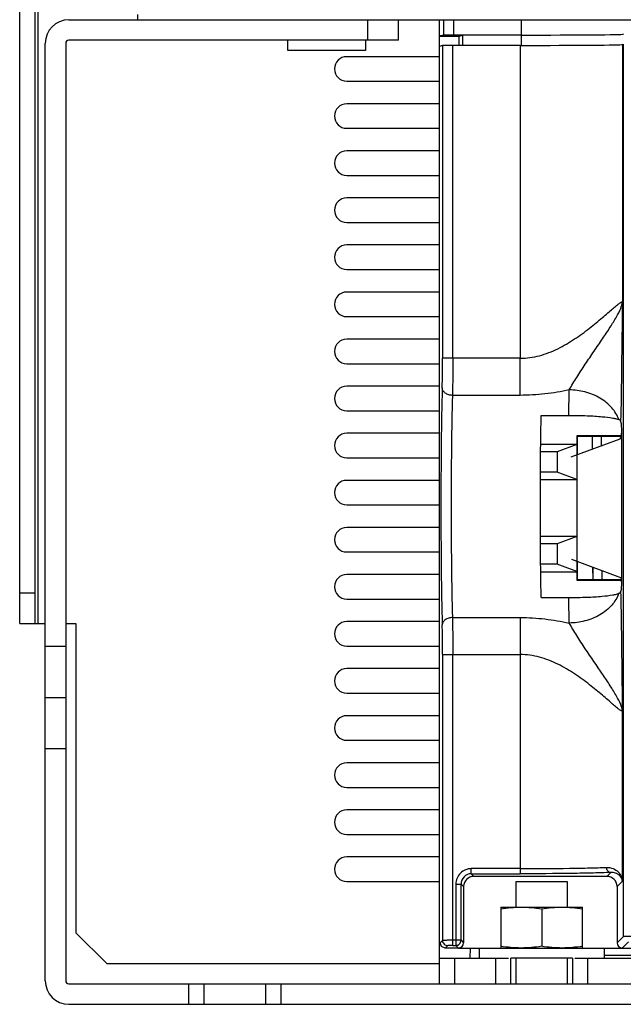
# Model space of a CAD drawing. Header units: millimetres. Extents: x 41 to 336, y 109 to 408.
# Tile 1 of 9: x 43 to 102, y 109 to 205. Entities that reach past the tile are written whole.
import ezdxf

# ---------------------------------------------------------------- set-up
doc = ezdxf.new("R2010")
doc.units = ezdxf.units.MM
doc.header["$LTSCALE"] = 33.893501
doc.layers.get('0').update_dxf_attribs({"linetype": 'CONTINUOUS'})

msp = doc.modelspace()

# ---------------------------------------------------------------- linework, layer by layer
at = {"color": 7, "linetype": 'Continuous'}
for p, q in [((43.246, 146.305), (43.246, 385.205)), ((44.746, 146.305), (44.746, 383.705)), ((45.046, 146.305), (45.046, 383.405)), ((48.046, 205.305), (330.446, 205.305)), ((54.746, 205.833), (54.746, 205.305)), ((77.246, 203.305), (77.246, 205.305)), ((80.246, 203.305), (80.246, 205.305)), ((84.246, 205.305), (84.246, 111.105)), ((84.667, 205.305), (84.667, 203.81)), ((85.666, 203.819), (85.666, 205.305)), ((92.246, 205.305), (92.246, 203.819)), ((80.246, 203.305), (48.046, 203.305)), ((69.446, 202.305), (69.446, 203.305)), ((77.046, 203.305), (77.046, 202.305)), ((84.667, 203.81), (84.246, 203.705)), ((84.246, 203.705), (86.148, 203.705)), ((92.246, 203.819), (85.666, 203.819)), ((86.148, 203.705), (86.535, 203.802)), ((86.148, 203.705), (86.148, 202.81)), ((86.535, 202.81), (86.535, 203.802)), ((92.246, 203.802), (92.246, 202.81)), ((45.746, 111.405), (45.746, 203.005)), ((47.746, 203.005), (47.746, 111.405)), ((77.046, 202.305), (69.446, 202.305)), ((84.561, 202.802), (84.273, 202.705)), ((84.273, 115.153), (84.273, 202.705)), ((84.561, 202.802), (84.561, 172.232)), ((85.561, 172.232), (85.561, 202.81)), ((92.138, 202.81), (85.561, 202.81)), ((92.138, 202.81), (92.138, 172.232)), ((102.135, 202.895), (102.221, 202.924)), ((102.135, 202.895), (102.135, 177.739)), ((102.221, 202.924), (102.221, 115.713)), ((84.246, 201.705), (75.196, 201.705)), ((75.196, 199.305), (84.246, 199.305)), ((84.246, 197.105), (75.196, 197.105)), ((75.196, 194.705), (84.246, 194.705)), ((84.246, 192.505), (75.196, 192.505)), ((75.196, 190.105), (84.246, 190.105)), ((84.246, 187.905), (75.196, 187.905)), ((75.196, 185.505), (84.246, 185.505)), ((84.246, 183.305), (75.196, 183.305)), ((75.196, 180.905), (84.246, 180.905)), ((84.246, 178.705), (75.196, 178.705)), ((75.196, 176.305), (84.246, 176.305)), ((84.246, 174.105), (75.196, 174.105)), ((92.138, 172.232), (84.561, 172.232)), ((92.138, 168.612), (92.138, 172.232)), ((75.196, 171.705), (84.246, 171.705)), ((84.246, 169.505), (75.196, 169.505)), ((92.138, 168.612), (85.528, 168.612)), ((75.196, 167.105), (84.246, 167.105)), ((94.195, 166.654), (96.898, 166.654)), ((102.046, 165.813), (101.958, 166.108)), ((84.246, 164.905), (75.196, 164.905)), ((97.683, 164.658), (97.746, 164.594)), ((97.683, 164.658), (97.683, 163.833)), ((102.024, 164.658), (97.683, 164.658)), ((97.746, 162.832), (97.746, 164.594)), ((102.012, 164.594), (97.746, 164.594)), ((99.222, 163.378), (99.218, 164.594)), ((99.227, 163.378), (99.223, 164.594)), ((100.059, 164.594), (100.063, 163.689)), ((100.063, 164.594), (100.067, 163.689)), ((102.063, 150.268), (102.063, 165.093)), ((94.157, 163.833), (97.683, 163.833)), ((97.682, 163.81), (95.746, 163.105)), ((97.136, 162.606), (101.907, 164.372)), ((97.682, 163.81), (97.683, 163.833)), ((97.682, 163.81), (97.682, 160.401)), ((95.746, 163.105), (94.147, 163.105)), ((95.746, 163.105), (95.746, 161.105)), ((75.196, 162.505), (84.246, 162.505)), ((95.746, 161.105), (94.132, 161.105)), ((97.682, 160.401), (95.746, 161.105)), ((84.246, 160.305), (75.196, 160.305)), ((94.129, 160.377), (97.684, 160.377)), ((97.682, 160.401), (97.684, 160.377)), ((97.684, 160.377), (97.685, 154.833)), ((75.196, 157.905), (84.246, 157.905)), ((84.246, 155.705), (75.196, 155.705)), ((97.685, 154.833), (94.13, 154.833)), ((95.746, 154.105), (94.133, 154.105)), ((97.684, 154.81), (95.746, 154.105)), ((95.746, 154.105), (95.746, 152.105)), ((97.684, 154.81), (97.685, 154.833)), ((97.684, 154.81), (97.684, 151.4)), ((75.196, 153.305), (84.246, 153.305)), ((95.746, 152.105), (94.151, 152.105)), ((97.684, 151.4), (95.746, 152.105)), ((97.156, 152.598), (101.942, 150.825)), ((97.746, 150.613), (97.746, 152.379)), ((84.246, 151.105), (75.196, 151.105)), ((94.161, 151.377), (97.686, 151.377)), ((97.684, 151.4), (97.686, 151.377)), ((97.686, 151.377), (97.686, 150.553)), ((99.264, 150.613), (99.26, 151.818)), ((99.267, 150.613), (99.264, 151.818)), ((100.114, 151.502), (100.118, 150.613)), ((100.117, 151.502), (100.12, 150.613)), ((97.686, 150.553), (97.746, 150.613)), ((97.686, 150.553), (102.063, 150.553)), ((97.746, 150.613), (102.063, 150.613)), ((43.246, 149.305), (44.746, 149.305)), ((102.05, 149.711), (101.958, 149.403)), ((75.196, 148.705), (84.246, 148.705)), ((94.195, 148.856), (96.898, 148.856)), ((43.246, 146.305), (45.746, 146.305)), ((47.746, 146.305), (48.746, 146.305)), ((48.746, 146.305), (48.746, 116.105)), ((84.246, 146.505), (75.196, 146.505)), ((85.528, 146.898), (92.138, 146.898)), ((92.138, 146.898), (92.138, 121.86)), ((45.746, 144.105), (47.746, 144.105)), ((75.196, 144.105), (84.246, 144.105)), ((84.561, 143.279), (92.138, 143.279)), ((84.561, 143.279), (84.561, 115.347)), ((85.561, 114.86), (85.561, 143.279)), ((84.246, 141.905), (75.196, 141.905)), ((45.746, 139.08), (47.746, 139.08)), ((75.196, 139.505), (84.246, 139.505)), ((102.135, 121.128), (102.135, 137.772)), ((84.246, 137.305), (75.196, 137.305)), ((75.196, 134.905), (84.246, 134.905)), ((47.746, 134.08), (45.746, 134.08)), ((84.246, 132.705), (75.196, 132.705)), ((75.196, 130.305), (84.246, 130.305)), ((84.246, 128.105), (75.196, 128.105)), ((75.196, 125.705), (84.246, 125.705)), ((84.246, 123.505), (75.196, 123.505)), ((92.138, 122.36), (87.365, 122.36)), ((87.365, 121.86), (87.365, 122.36)), ((87.365, 121.86), (87.619, 121.605)), ((87.365, 121.86), (92.139, 121.86)), ((100.613, 121.605), (87.619, 121.605)), ((100.613, 121.605), (100.995, 121.987)), ((75.196, 121.105), (84.246, 121.105)), ((85.866, 120.86), (86.365, 120.86)), ((85.866, 120.86), (85.866, 114.86)), ((86.62, 120.606), (86.365, 120.86)), ((86.365, 115.36), (86.365, 120.86)), ((86.62, 120.606), (86.62, 115.105)), ((91.746, 121.105), (96.746, 121.105)), ((91.746, 118.605), (91.746, 121.105)), ((96.746, 121.105), (96.746, 118.605)), ((102.135, 121.128), (101.613, 120.606)), ((101.613, 120.606), (101.613, 115.105)), ((90.246, 118.605), (98.246, 118.605)), ((90.246, 118.605), (90.246, 114.605)), ((94.246, 118.44), (94.246, 114.771)), ((98.246, 114.605), (98.246, 118.605)), ((48.746, 116.105), (51.746, 113.105)), ((101.613, 115.105), (102.221, 115.713)), ((84.273, 115.153), (84.32, 115.106)), ((84.273, 115.153), (84.419, 114.799)), ((84.32, 115.106), (84.561, 115.347)), ((84.467, 114.752), (84.32, 115.106)), ((84.467, 114.752), (84.419, 114.799)), ((84.82, 114.605), (84.467, 114.752)), ((85.061, 114.847), (84.82, 114.605)), ((86.12, 114.605), (84.82, 114.605)), ((86.365, 115.36), (85.561, 115.36)), ((85.561, 114.86), (85.866, 114.86)), ((86.12, 114.605), (85.866, 114.86)), ((86.148, 114.605), (105.129, 114.605)), ((86.365, 115.36), (86.62, 115.105)), ((87.264, 113.605), (87.281, 114.605)), ((88.146, 114.605), (88.146, 113.605)), ((100.346, 114.605), (100.346, 113.605)), ((102.721, 115.214), (102.113, 114.605)), ((84.246, 113.605), (90.999, 113.605)), ((85.746, 111.105), (85.746, 113.605)), ((89.746, 113.605), (89.746, 111.105)), ((97.246, 113.605), (91.246, 113.605)), ((91.246, 111.105), (91.246, 113.605)), ((91.746, 111.105), (91.746, 113.605)), ((96.746, 113.605), (96.746, 111.105)), ((97.246, 113.605), (97.246, 111.105)), ((97.494, 113.605), (110.746, 113.605)), ((98.746, 111.105), (98.746, 113.605)), ((110.746, 113.873), (100.346, 113.873)), ((51.746, 113.105), (84.246, 113.105)), ((48.046, 111.105), (330.446, 111.105)), ((59.746, 111.105), (59.746, 109.105)), ((61.246, 111.105), (61.246, 109.105)), ((67.246, 111.105), (67.246, 109.105)), ((68.746, 111.105), (68.746, 109.105)), ((48.046, 109.105), (330.446, 109.105))]:
    msp.add_line(p, q, dxfattribs=at)
for centre, radius, start, end in [((48.046, 203.005), 2.3, 90, 180), ((48.046, 203.005), 0.3, 90, 180), ((75.196, 200.505), 1.2, 90, 270), ((75.196, 195.905), 1.2, 90, 270), ((75.196, 191.305), 1.2, 90, 270), ((75.196, 186.705), 1.2, 90, 270), ((75.196, 182.105), 1.2, 90, 270), ((75.196, 177.505), 1.2, 90, 270), ((75.196, 172.905), 1.2, 90, 270), ((75.196, 168.305), 1.2, 90, 270), ((75.196, 163.705), 1.2, 90, 270), ((75.196, 159.105), 1.2, 90, 270), ((75.196, 154.505), 1.2, 90, 270), ((75.196, 149.905), 1.2, 90, 270), ((75.196, 145.305), 1.2, 90, 270), ((75.196, 140.705), 1.2, 90, 270), ((75.196, 136.105), 1.2, 90, 270), ((75.196, 131.505), 1.2, 90, 270), ((75.196, 126.905), 1.2, 90, 270), ((75.196, 122.305), 1.2, 90, 270), ((87.365, 120.86), 1.499, 89.99398, 180.006), ((48.046, 111.405), 2.3, 180, 270), ((48.046, 111.405), 0.3, 180, 270)]:
    msp.add_arc(centre, radius, start, end, dxfattribs=at)
for centre, major_axis, ratio, start_param, end_param in [((85.666, 203.81), (1, 0), 0.008727, 1.570796, 3.106686), ((92.246, 203.906), (10, 0), 0.008727, -1.570796, -0.034907), ((85.561, 202.801), (1, 0), 0.008727, 1.570796, 3.115413), ((92.138, 202.897), (10, 0), 0.008727, -1.570796, -0.02618), ((102.044, 165.093), (0, 0.723), 0.026186, -1.570796, -0.087266), ((101.892, 165.093), (0, 0.723), 0.236248, -3.054326, -1.570796), ((101.931, 150.268), (0, 0.559), 0.236248, -1.570786, -0.087266), ((102.048, 150.268), (0, 0.559), 0.026186, -3.054326, -1.570786), ((87.62, 120.605), (0.708, -0.708), 0.999315, 2.356537, 3.926648), ((100.612, 120.605), (0.708, 0.708), 0.999315, -0.785056, 0.785056), ((86.12, 115.106), (-0.354, 0.354), 0.999315, 2.356537, 3.926648), ((102.113, 115.106), (-0.354, -0.354), 0.999315, -0.785056, 0.785056)]:
    msp.add_ellipse(centre, major_axis=major_axis, ratio=ratio, start_param=start_param, end_param=end_param, dxfattribs=at)
for points, knots in [([(92.138, 172.232), (92.776, 172.232), (94.059, 172.414), (95.843, 173.123), (97.456, 174.08), (98.674, 174.974), (99.563, 175.688), (100.157, 176.186), (100.689, 176.643), (101.15, 177.041), (101.486, 177.327), (101.715, 177.511), (101.846, 177.613), (101.961, 177.69), (102.036, 177.739), (102.124, 177.765), (102.135, 177.739)], [0, 0, 0, 0, 0.164204, 0.328883, 0.49118, 0.645567, 0.717539, 0.784517, 0.845194, 0.898005, 0.941301, 0.958846, 0.973375, 0.984715, 0.992812, 1, 1, 1, 1]), ([(96.939, 169.147), (97.166, 169.564), (97.685, 170.403), (98.5, 171.66), (99.357, 172.909), (100.178, 174.112), (100.914, 175.224), (101.521, 176.2), (101.953, 177.009), (102.116, 177.52), (102.135, 177.739)], [0, 0, 0, 0, 0.141385, 0.293465, 0.445997, 0.592404, 0.726955, 0.843098, 0.934477, 1, 1, 1, 1]), ([(102.135, 177.739), (102.118, 176.855), (102.061, 172.978), (102.035, 169.1), (101.958, 166.108)], [0, 0, 0, 0, 0.228077, 1, 1, 1, 1]), ([(84.529, 169.336), (84.534, 169.541), (84.555, 170.506), (84.561, 171.471), (84.561, 172.232)], [0, 0, 0, 0, 0.211933, 1, 1, 1, 1]), ([(85.561, 172.232), (85.561, 171.897), (85.558, 170.69), (85.548, 169.484), (85.528, 168.612)], [0, 0, 0, 0, 0.277537, 1, 1, 1, 1]), ([(84.529, 169.336), (84.48, 167.576), (84.419, 163.716), (84.388, 157.755), (84.419, 151.795), (84.48, 147.935), (84.529, 146.174)], [0, 0, 0, 0, 0.228041, 0.5, 0.771959, 1, 1, 1, 1]), ([(85.528, 168.612), (85.406, 168.614), (85.158, 168.65), (84.828, 168.803), (84.593, 169.043), (84.531, 169.245), (84.529, 169.336)], [0, 0, 0, 0, 0.273568, 0.550725, 0.796275, 1, 1, 1, 1]), ([(85.528, 168.612), (85.48, 166.963), (85.418, 163.344), (85.399, 159.724), (85.399, 157.755)], [0, 0, 0, 0, 0.456003, 1, 1, 1, 1]), ([(96.939, 169.147), (96.156, 168.977), (94.564, 168.708), (92.95, 168.613), (92.138, 168.612)], [0, 0, 0, 0, 0.496338, 1, 1, 1, 1]), ([(96.898, 166.654), (96.901, 166.878), (96.912, 167.709), (96.926, 168.54), (96.939, 169.147)], [0, 0, 0, 0, 0.269406, 1, 1, 1, 1]), ([(101.775, 166.245), (101.632, 166.664), (101.129, 167.497), (99.951, 168.429), (98.497, 169.005), (97.451, 169.14), (96.938, 169.147)], [0, 0, 0, 0, 0.2227, 0.475266, 0.742415, 1, 1, 1, 1]), ([(94.118, 157.755), (94.118, 158.546), (94.124, 161.512), (94.153, 164.479), (94.195, 166.654)], [0, 0, 0, 0, 0.266509, 1, 1, 1, 1]), ([(96.898, 166.654), (97.492, 166.654), (98.584, 166.635), (100.021, 166.552), (100.978, 166.447), (101.512, 166.336), (101.701, 166.278), (101.775, 166.245)], [0, 0, 0, 0, 0.363186, 0.667072, 0.879626, 0.950428, 1, 1, 1, 1]), ([(101.958, 166.108), (101.949, 166.136), (101.887, 166.193), (101.819, 166.226), (101.775, 166.245)], [0, 0, 0, 0, 0.386481, 1, 1, 1, 1]), ([(85.399, 157.755), (85.399, 155.786), (85.418, 152.167), (85.48, 148.548), (85.528, 146.898)], [0, 0, 0, 0, 0.543997, 1, 1, 1, 1]), ([(94.195, 148.856), (94.182, 149.53), (94.134, 152.496), (94.118, 155.463), (94.118, 157.755)], [0, 0, 0, 0, 0.227127, 1, 1, 1, 1]), ([(96.898, 148.856), (97.492, 148.856), (98.584, 148.875), (100.021, 148.958), (100.978, 149.064), (101.512, 149.175), (101.701, 149.233), (101.775, 149.265)], [0, 0, 0, 0, 0.363188, 0.667075, 0.879629, 0.950431, 1, 1, 1, 1]), ([(101.775, 149.265), (101.632, 148.846), (101.129, 148.014), (99.951, 147.082), (98.497, 146.506), (97.451, 146.37), (96.938, 146.364)], [0, 0, 0, 0, 0.222696, 0.475261, 0.742412, 1, 1, 1, 1]), ([(101.775, 149.265), (101.819, 149.284), (101.887, 149.317), (101.949, 149.374), (101.958, 149.403)], [0, 0, 0, 0, 0.613551, 1, 1, 1, 1]), ([(101.958, 149.403), (101.983, 148.415), (102.055, 144.538), (102.08, 140.661), (102.135, 137.772)], [0, 0, 0, 0, 0.254855, 1, 1, 1, 1]), ([(96.938, 146.364), (96.935, 146.555), (96.918, 147.385), (96.906, 148.216), (96.898, 148.856)], [0, 0, 0, 0, 0.229775, 1, 1, 1, 1]), ([(85.528, 146.898), (85.406, 146.897), (85.158, 146.861), (84.828, 146.708), (84.593, 146.468), (84.531, 146.266), (84.529, 146.174)], [0, 0, 0, 0, 0.273568, 0.550725, 0.796276, 1, 1, 1, 1]), ([(85.528, 146.898), (85.534, 146.643), (85.555, 145.436), (85.561, 144.23), (85.561, 143.279)], [0, 0, 0, 0, 0.211925, 1, 1, 1, 1]), ([(92.138, 146.898), (92.95, 146.898), (94.564, 146.803), (96.156, 146.533), (96.938, 146.364)], [0, 0, 0, 0, 0.503663, 1, 1, 1, 1]), ([(102.135, 137.772), (102.117, 137.991), (101.953, 138.501), (101.521, 139.308), (100.915, 140.286), (99.896, 141.825), (98.773, 143.441), (97.679, 145.104), (97.175, 145.952), (96.938, 146.364)], [0, 0, 0, 0, 0.06539, 0.156702, 0.272846, 0.40739, 0.706409, 0.858586, 1, 1, 1, 1]), ([(84.561, 143.279), (84.561, 143.547), (84.559, 144.512), (84.548, 145.477), (84.529, 146.174)], [0, 0, 0, 0, 0.277533, 1, 1, 1, 1]), ([(102.135, 137.772), (102.124, 137.746), (102.036, 137.772), (101.961, 137.821), (101.846, 137.897), (101.715, 137.999), (101.486, 138.184), (101.15, 138.47), (100.689, 138.868), (100.157, 139.325), (99.562, 139.823), (98.674, 140.537), (97.455, 141.431), (95.843, 142.388), (94.059, 143.097), (92.776, 143.279), (92.138, 143.279)], [0, 0, 0, 0, 0.00719, 0.015288, 0.02663, 0.041161, 0.058708, 0.102007, 0.154821, 0.2155, 0.282481, 0.354456, 0.508844, 0.671133, 0.835804, 1, 1, 1, 1]), ([(92.138, 122.36), (93.742, 122.36), (96.021, 122.373), (98.832, 122.427), (100.04, 122.464), (100.573, 122.487)], [0, 0, 0, 0, 0.570288, 0.810333, 1, 1, 1, 1]), ([(100.573, 122.487), (100.798, 122.496), (101.227, 122.419), (101.728, 122.076), (102.037, 121.629), (102.123, 121.292), (102.135, 121.128)], [0, 0, 0, 0, 0.297248, 0.552146, 0.782846, 1, 1, 1, 1]), ([(100.995, 121.987), (100.942, 121.988), (100.828, 122.016), (100.639, 122.169), (100.574, 122.363), (100.573, 122.487)], [0, 0, 0, 0, 0.222542, 0.476449, 1, 1, 1, 1]), ([(87.365, 121.86), (87.11, 121.86), (86.578, 121.647), (86.365, 121.115), (86.365, 120.86)], [0, 0, 0, 0, 0.499987, 1, 1, 1, 1]), ([(100.995, 121.987), (100.436, 121.964), (99.167, 121.927), (96.215, 121.873), (93.822, 121.86), (92.139, 121.86)], [0, 0, 0, 0, 0.1895, 0.429715, 1, 1, 1, 1]), ([(102.135, 121.128), (102.122, 121.234), (102.052, 121.454), (101.821, 121.739), (101.458, 121.953), (101.155, 121.997), (100.995, 121.987)], [0, 0, 0, 0, 0.206253, 0.431934, 0.690261, 1, 1, 1, 1]), ([(90.246, 118.44), (90.577, 118.491), (91.242, 118.575), (91.912, 118.605), (92.246, 118.605)], [0, 0, 0, 0, 0.500417, 1, 1, 1, 1]), ([(92.246, 118.605), (92.581, 118.605), (93.251, 118.575), (93.915, 118.491), (94.246, 118.44)], [0, 0, 0, 0, 0.499583, 1, 1, 1, 1]), ([(94.246, 118.44), (94.577, 118.491), (95.242, 118.575), (95.912, 118.605), (96.246, 118.605)], [0, 0, 0, 0, 0.500417, 1, 1, 1, 1]), ([(96.246, 118.605), (96.581, 118.605), (97.251, 118.575), (97.915, 118.491), (98.246, 118.44)], [0, 0, 0, 0, 0.499583, 1, 1, 1, 1]), ([(103.221, 115.726), (103.095, 115.726), (102.912, 115.726), (102.68, 115.724), (102.531, 115.723), (102.409, 115.72), (102.315, 115.72), (102.257, 115.714), (102.228, 115.717), (102.221, 115.713)], [0, 0, 0, 0, 0.376684, 0.547529, 0.697894, 0.822317, 0.916347, 0.976228, 1, 1, 1, 1]), ([(85.561, 115.36), (85.435, 115.36), (85.253, 115.359), (85.02, 115.357), (84.872, 115.356), (84.749, 115.354), (84.656, 115.354), (84.598, 115.348), (84.568, 115.35), (84.561, 115.347)], [0, 0, 0, 0, 0.376686, 0.54753, 0.697895, 0.822318, 0.916347, 0.976228, 1, 1, 1, 1]), ([(84.561, 115.347), (84.561, 115.219), (84.668, 114.954), (84.934, 114.847), (85.061, 114.847)], [0, 0, 0, 0, 0.499865, 1, 1, 1, 1]), ([(85.561, 114.86), (85.498, 114.86), (85.407, 114.859), (85.291, 114.858), (85.216, 114.856), (85.155, 114.854), (85.108, 114.853), (85.08, 114.849), (85.064, 114.85), (85.061, 114.847)], [0, 0, 0, 0, 0.37651, 0.547253, 0.697516, 0.82188, 0.915904, 0.975871, 1, 1, 1, 1]), ([(92.246, 114.605), (91.912, 114.605), (91.242, 114.636), (90.577, 114.72), (90.246, 114.771)], [0, 0, 0, 0, 0.499583, 1, 1, 1, 1]), ([(94.246, 114.771), (93.915, 114.72), (93.251, 114.636), (92.581, 114.605), (92.246, 114.605)], [0, 0, 0, 0, 0.500417, 1, 1, 1, 1]), ([(96.246, 114.605), (95.912, 114.605), (95.242, 114.636), (94.577, 114.72), (94.246, 114.771)], [0, 0, 0, 0, 0.499583, 1, 1, 1, 1]), ([(98.246, 114.771), (97.915, 114.72), (97.251, 114.636), (96.581, 114.605), (96.246, 114.605)], [0, 0, 0, 0, 0.500417, 1, 1, 1, 1])]:
    msp.add_open_spline(points, degree=3, knots=knots, dxfattribs=at)
msp.add_open_spline([(85.866, 114.86), (85.993, 114.86), (86.259, 114.967), (86.365, 115.232), (86.365, 115.36)], degree=3, dxfattribs=at)

doc.saveas('drawing.dxf')
